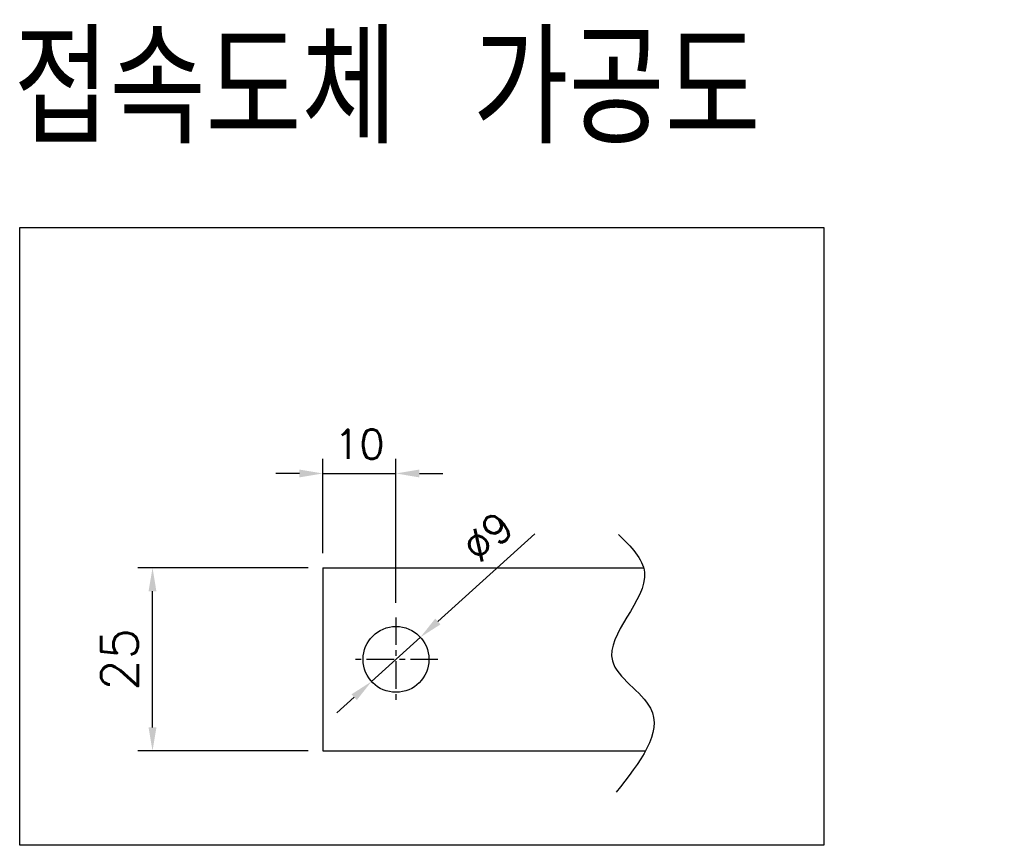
# Model space of a CAD drawing. Extents: x -408 to 2710, y -907 to 1735.
# Tile 13 of 16: x 596 to 731, y 904 to 1016. Entities that reach past the tile are written whole.
import ezdxf

# ---------------------------------------------------------------- set-up
doc = ezdxf.new("R2010")
doc.units = 0
doc.header["$LTSCALE"] = 3
doc.header["$MEASUREMENT"] = 0
doc.linetypes.add('CENTER', pattern=[2, 1.25, -0.25, 0.25, -0.25])
doc.layers.get('0').update_dxf_attribs({"linetype": 'CONTINUOUS'})
doc.layers.get('Defpoints').update_dxf_attribs({"linetype": 'CONTINUOUS'})
doc.layers.add('cen', color=1, linetype='CENTER')
doc.layers.add('di', color=3, linetype='CONTINUOUS')
doc.styles.add('KIM', font='ROMANS.shx', dxfattribs={"height": 5, "bigfont": 'GSG1.shx'})
doc.styles.get("Standard").update_dxf_attribs({"font": 'romans.shx', "height": 4, "bigfont": 'ghs.shx'})
doc.dimstyles.get("Standard").update_dxf_attribs({"dimtxt": 0.18, "dimasz": 0.18, "dimexe": 0.18, "dimexo": 0.0625, "dimgap": 0.09, "dimtad": 0, "dimtih": 1, "dimtoh": 1, "dimdec": 4, "dimzin": 0, "dimdsep": 46, "dimtxsty": 'Standard', "dimcen": 0.09, "dimadec": 0, "dimazin": 0, "dimtfac": 1, "dimtdec": 4, "dimtofl": 0, "dimtmove": 0, "dimatfit": 3, "dimfxl": 0, "dimtolj": 1, "dimtzin": 0, "dimarcsym": 0})
doc.dimstyles.new('STANDARD$0', dxfattribs={"dimtxt": 5, "dimasz": 5, "dimexe": 1, "dimexo": 2, "dimgap": 2, "dimtad": 1, "dimdec": 4, "dimzin": 12, "dimdsep": 46, "dimtxsty": 'KIM', "dimcen": -1, "dimdle": 0.1, "dimadec": 0, "dimazin": 0, "dimtfac": 1, "dimtdec": 4, "dimtmove": 0, "dimatfit": 3, "dimfxl": 0, "dimtolj": 1, "dimtzin": 0, "dimarcsym": 0})

# ---------------------------------------------------------------- blocks, each defined once
blk = doc.blocks.new('*D45')
at = {"layer": 'Defpoints', "color": 0}
for p in [(647.58, 954.34), (637.58, 941.45), (647.58, 934.69)]:
    blk.add_point(p, dxfattribs=at)
at = {"layer": 'di'}
for p, q in [((637.58, 943.45), (637.58, 956.34)), ((647.58, 936.69), (647.58, 956.34)), ((634.38, 954.34), (631.18, 954.34)), ((637.58, 954.34), (647.58, 954.34)), ((650.78, 954.34), (653.98, 954.34))]:
    blk.add_line(p, q, dxfattribs=at)
for points in [[(634.38, 954.87), (634.38, 953.8), (637.58, 954.34)], [(650.78, 954.87), (650.78, 953.8), (647.58, 954.34)]]:
    blk.add_solid(points, dxfattribs=at)
at = {"layer": 'di', "insert": (642.58, 958.34), "char_height": 4, "attachment_point": 5}
blk.add_mtext('\\A1;10', dxfattribs=at)
blk = doc.blocks.new('*D46')
at = {"layer": 'Defpoints', "color": 0}
for p in [(650.92, 931.97), (644.24, 925.93)]:
    blk.add_point(p, dxfattribs=at)
at = {"layer": 'di'}
for p, q in [((666.56, 946.1), (653.3, 934.11)), ((644.24, 925.93), (650.92, 931.97)), ((641.87, 923.79), (639.49, 921.64))]:
    blk.add_line(p, q, dxfattribs=at)
for points in [[(652.94, 934.51), (653.65, 933.72), (650.92, 931.97)], [(641.51, 924.18), (642.23, 923.39), (644.24, 925.93)]]:
    blk.add_solid(points, dxfattribs=at)
at = {"layer": 'di', "insert": (660.13, 945.68), "char_height": 4, "attachment_point": 5, "rotation": 42.0968}
blk.add_mtext('\\A1;∅9', dxfattribs=at)
blk = doc.blocks.new('*D47')
at = {"layer": 'Defpoints', "color": 0}
for p in [(614.32, 941.45), (637.58, 941.45), (637.58, 916.45)]:
    blk.add_point(p, dxfattribs=at)
at = {"layer": 'di'}
for p, q in [((635.58, 941.45), (612.32, 941.45)), ((614.32, 919.65), (614.32, 938.25)), ((635.58, 916.45), (612.32, 916.45))]:
    blk.add_line(p, q, dxfattribs=at)
for points in [[(613.78, 938.25), (614.85, 938.25), (614.32, 941.45)], [(613.78, 919.65), (614.85, 919.65), (614.32, 916.45)]]:
    blk.add_solid(points, dxfattribs=at)
at = {"layer": 'di', "insert": (609.82, 928.95), "char_height": 5, "attachment_point": 5, "rotation": 90, "style": 'KIM'}
blk.add_mtext('\\A1;25', dxfattribs=at)

msp = doc.modelspace()

# ---------------------------------------------------------------- linework, layer by layer
for p, q in [((637.582, 941.45), (637.582, 916.45)), ((637.582, 941.45), (681.404, 941.45)), ((637.582, 916.45), (681.674, 916.45))]:
    msp.add_line(p, q)
msp.add_circle((647.582, 928.95), 4.5)
at = {"layer": 'cen'}
for p, q in [((647.582, 934.69), (647.582, 923.21)), ((653.322, 928.95), (641.842, 928.95))]:
    msp.add_line(p, q, dxfattribs=at)
at = {"layer": 'di'}
msp.add_lwpolyline([(596.173, 987.921), (706.015, 987.921), (706.015, 903.559), (596.173, 903.559)], close=True, dxfattribs=at)
msp.add_spline([(677.993, 946.002), (681.525, 940.832), (677.15, 928.757), (682.346, 922.298), (677.649, 910.797)], degree=3, dxfattribs=at)

# ---------------------------------------------------------------- texts
at = {"layer": 'di', "insert": (595.344, 1014.381), "char_height": 15, "width": 163.85897, "attachment_point": 1}
msp.add_mtext('{\\Fromans,hgs|c129;접속도체 가공도}', dxfattribs=at)

# ---------------------------------------------------------------- dimensions: what is measured, and where the dimension line sits
at = {"layer": 'di'}
dim = msp.add_linear_dim(base=(647.582, 954.337), p1=(637.582, 941.45), p2=(647.582, 934.69), dimstyle='Standard', override={"dimtxt": 4, "dimasz": 3.2, "dimexe": 2, "dimexo": 2, "dimgap": 2, "dimtad": 1, "dimtih": 0, "dimtoh": 0, "dimdec": 2, "dimzin": 8, "dimcen": 0, "dimclrd": 256, "dimclre": 256, "dimclrt": 256, "dimadec": 2, "dimazin": 2, "dimtfac": 0.6, "dimtdec": 2, "dimtofl": 1, "dimtzin": 8, "dimlwd": 65535, "dimlwe": 65535, "dimarcsym": 1}, dxfattribs=at)
dim.commit()
dim.dimension.update_dxf_attribs({"geometry": '*D45', "text_midpoint": (642.582, 954.337), "dimtype": 160})
dim = msp.add_diameter_dim_2p(p1=(644.243, 925.933), p2=(650.921, 931.967), dimstyle='Standard', override={"dimtxt": 4, "dimasz": 3.2, "dimexe": 2, "dimexo": 2, "dimgap": 2, "dimtad": 1, "dimtih": 0, "dimtoh": 0, "dimdec": 2, "dimzin": 8, "dimcen": 0, "dimclrd": 256, "dimclre": 256, "dimclrt": 256, "dimadec": 2, "dimazin": 2, "dimtfac": 0.6, "dimtdec": 2, "dimtofl": 1, "dimtzin": 8, "dimlwd": 65535, "dimlwe": 65535, "dimarcsym": 1}, dxfattribs=at)
dim.commit()
dim.dimension.update_dxf_attribs({"geometry": '*D46', "text_midpoint": (662.816, 942.714), "dimtype": 163})
dim = msp.add_linear_dim(base=(614.316, 941.45), p1=(637.582, 916.45), p2=(637.582, 941.45), angle=90, dimstyle='STANDARD$0', override={"dimtxt": 4, "dimasz": 3.2, "dimexe": 2, "dimdec": 2, "dimzin": 8, "dimcen": 0, "dimclrd": 256, "dimclre": 256, "dimclrt": 256, "dimadec": 2, "dimazin": 2, "dimtfac": 0.6, "dimtdec": 2, "dimtzin": 8, "dimlwd": 65535, "dimlwe": 65535, "dimarcsym": 1}, dxfattribs=at)
dim.commit()
dim.dimension.update_dxf_attribs({"geometry": '*D47', "text_midpoint": (609.816, 928.95)})

doc.saveas('drawing.dxf')
